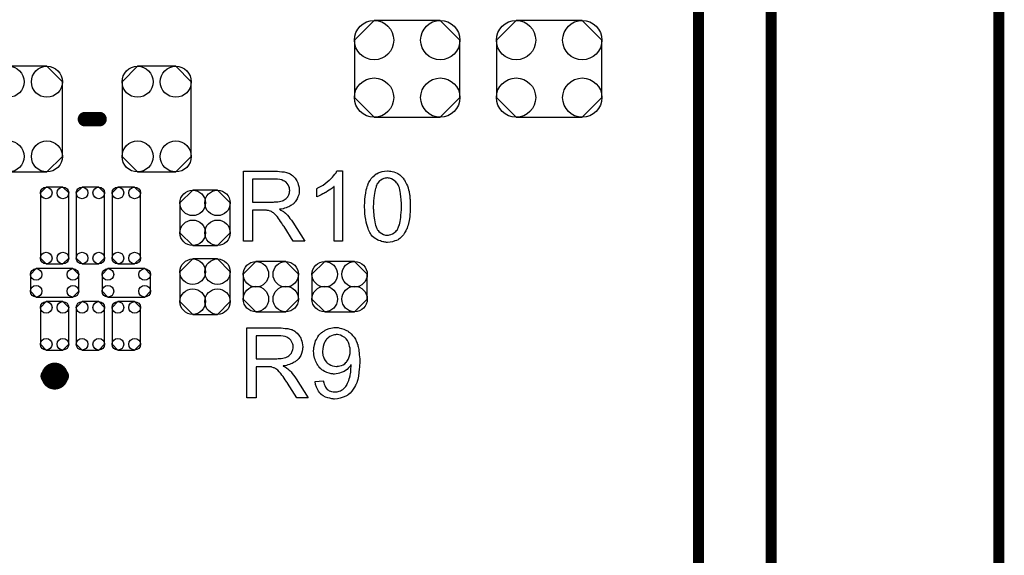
# Model space of a CAD drawing. Extents: x -0.07 to 0.95, y -0.15 to 2.1.
# Tile 14 of 15: x 0.41 to 0.95, y 1.24 to 1.54. Entities that reach past the tile are written whole.
import ezdxf

# ---------------------------------------------------------------- set-up
doc = ezdxf.new("R2010")
doc.units = 0
doc.layers.get('0').update_dxf_attribs({"linetype": 'CONTINUOUS'})
for name, color, linetype in [('gko', 6, 'CONTINUOUS'), ('gto', 2, 'CONTINUOUS'), ('gts', 1, 'CONTINUOUS')]:
    doc.layers.add(name, color=color, linetype=linetype)

# ---------------------------------------------------------------- blocks, each defined once
blk = doc.blocks.new('D93')
at = {"const_width": 0.00395}
blk.add_lwpolyline([(-0.001975, 0, 1), (0.001975, 0, 1)], format="xyb", close=True, dxfattribs=at)
blk = doc.blocks.new('D14')
at = {"const_width": 0.004}
blk.add_lwpolyline([(-0.002, 0, 1), (0.002, 0, 1)], format="xyb", close=True, dxfattribs=at)
blk = doc.blocks.new('D96')
blk.add_lwpolyline([(0.0152, -0.0068), (0.0152, 0.0068), (0.0082, 0.0138), (-0.0082, 0.0138), (-0.0152, 0.0068), (-0.0152, -0.0068), (-0.0082, -0.0138), (0.0082, -0.0138)], close=True)
for centre in [(-0.0082, 0.0068), (0.0082, 0.0068), (-0.0082, -0.0068), (0.0082, -0.0068)]:
    blk.add_circle(centre, 0.007)
blk = doc.blocks.new('D98')
blk.add_lwpolyline([(0.0068, 0.0152), (-0.0068, 0.0152), (-0.0138, 0.0082), (-0.0138, -0.0082), (-0.0068, -0.0152), (0.0068, -0.0152), (0.0138, -0.0082), (0.0138, 0.0082)], close=True)
for centre in [(-0.0068, 0.0082), (0.0068, 0.0082), (-0.0068, -0.0082), (0.0068, -0.0082)]:
    blk.add_circle(centre, 0.007)
blk = doc.blocks.new('D99')
blk.add_lwpolyline([(-0.0078, 0.0101), (-0.0078, -0.0101), (-0.0046, -0.0133), (0.0046, -0.0133), (0.0078, -0.0101), (0.0078, 0.0101), (0.0046, 0.0133), (-0.0046, 0.0133)], close=True)
for centre in [(-0.0046, 0.0101), (0.0046, 0.0101), (-0.0046, -0.0101), (0.0046, -0.0101)]:
    blk.add_circle(centre, 0.0032)
blk = doc.blocks.new('D100')
blk.add_lwpolyline([(0.0133, -0.0046), (0.0133, 0.0046), (0.0101, 0.0078), (-0.0101, 0.0078), (-0.0133, 0.0046), (-0.0133, -0.0046), (-0.0101, -0.0078), (0.0101, -0.0078)], close=True)
for centre in [(-0.0101, 0.0046), (0.0101, 0.0046), (-0.0101, -0.0046), (0.0101, -0.0046)]:
    blk.add_circle(centre, 0.0032)
blk = doc.blocks.new('D101')
blk.add_lwpolyline([(0.0046, 0.0211), (-0.0046, 0.0211), (-0.0078, 0.0179), (-0.0078, -0.0179), (-0.0046, -0.0211), (0.0046, -0.0211), (0.0078, -0.0179), (0.0078, 0.0179)], close=True)
for centre in [(-0.0046, 0.0179), (0.0046, 0.0179), (-0.0046, -0.0179), (0.0046, -0.0179)]:
    blk.add_circle(centre, 0.0032)
blk = doc.blocks.new('D103')
blk.add_lwpolyline([(0.019, -0.0205), (0.019, 0.0205), (0.0105, 0.029), (-0.0105, 0.029), (-0.019, 0.0205), (-0.019, -0.0205), (-0.0105, -0.029), (0.0105, -0.029)], close=True)
for centre in [(-0.0105, 0.0205), (0.0105, 0.0205), (-0.0105, -0.0205), (0.0105, -0.0205)]:
    blk.add_circle(centre, 0.0085)
blk = doc.blocks.new('D105')
blk.add_lwpolyline([(-0.0182, -0.0266), (0.0182, -0.0266), (0.029, -0.0158), (0.029, 0.0158), (0.0182, 0.0266), (-0.0182, 0.0266), (-0.029, 0.0158), (-0.029, -0.0158)], close=True)
for centre in [(-0.0182, 0.0158), (0.0182, 0.0158), (-0.0182, -0.0158), (0.0182, -0.0158)]:
    blk.add_circle(centre, 0.0108)

msp = doc.modelspace()

# ---------------------------------------------------------------- linework, layer by layer
at = {"layer": 'gko', "color": 6, "const_width": 0.006}
for points in [[(0.825, 0.9764), (0.825, 2.1)], [(0.785, 1.06), (0.785, 2.055)], [(0.95, -0.05), (0.95, 2.01)]]:
    msp.add_lwpolyline(points, dxfattribs=at)
at = {"layer": 'gto', "color": 2}
for points, const_width in [([(0.448, 1.484), (0.456, 1.484)], 0.008), ([(0.4275, 1.3429), (0.4275, 1.3429)], 0.007), ([(0.4353, 1.3429), (0.4353, 1.3429)], 0.007), ([(0.4353, 1.3429), (0.4353, 1.3429)], 0.007)]:
    msp.add_lwpolyline(points, dxfattribs=dict(at, const_width=const_width))
for points in [[(0.5533, 1.4554), (0.5538, 1.4554), (0.5549, 1.4553), (0.5561, 1.4551), (0.5575, 1.455), (0.5587, 1.4547), (0.5593, 1.4545), (0.5598, 1.4544), (0.5599, 1.4544), (0.5599, 1.4543), (0.5603, 1.4541), (0.5608, 1.4539), (0.5614, 1.4535), (0.562, 1.453), (0.5627, 1.4524), (0.5634, 1.4516), (0.5641, 1.4507), (0.5641, 1.4506), (0.5641, 1.4506), (0.5644, 1.4502), (0.5646, 1.4497), (0.5649, 1.449), (0.5652, 1.4481), (0.5655, 1.4471), (0.5656, 1.4461), (0.5657, 1.4449), (0.5657, 1.4449), (0.5657, 1.4447), (0.5657, 1.4445), (0.5656, 1.4443), (0.5656, 1.4439), (0.5656, 1.4435), (0.5654, 1.4425), (0.565, 1.4414), (0.5646, 1.4403), (0.5639, 1.4391), (0.5635, 1.4385), (0.563, 1.438), (0.563, 1.4379), (0.5629, 1.4379), (0.5627, 1.4377), (0.5625, 1.4375), (0.5623, 1.4373), (0.5619, 1.4371), (0.5615, 1.4368), (0.561, 1.4365), (0.5605, 1.4362), (0.5599, 1.4359), (0.5592, 1.4356), (0.5585, 1.4353), (0.5576, 1.4351), (0.5568, 1.4348), (0.5559, 1.4346), (0.5549, 1.4345), (0.555, 1.4344), (0.5552, 1.4343), (0.5555, 1.4341), (0.556, 1.4339), (0.557, 1.4333), (0.5575, 1.4329), (0.5579, 1.4325), (0.558, 1.4324), (0.5583, 1.4322), (0.5588, 1.4317), (0.5593, 1.4312), (0.5599, 1.4304), (0.5606, 1.4295), (0.5614, 1.4285), (0.5621, 1.4274), (0.5687, 1.417), (0.5624, 1.417), (0.5574, 1.425), (0.5574, 1.425), (0.5573, 1.4252), (0.5571, 1.4253), (0.557, 1.4255), (0.5566, 1.4262), (0.5561, 1.4269), (0.5555, 1.4278), (0.5549, 1.4287), (0.5543, 1.4295), (0.5537, 1.4303), (0.5536, 1.4303), (0.5535, 1.4305), (0.5532, 1.4309), (0.5528, 1.4313), (0.552, 1.4321), (0.5515, 1.4325), (0.5511, 1.4328), (0.551, 1.4329), (0.5509, 1.4329), (0.5507, 1.433), (0.5504, 1.4332), (0.55, 1.4334), (0.5497, 1.4335), (0.5488, 1.4338), (0.5487, 1.4338), (0.5486, 1.4339), (0.5484, 1.4339), (0.5481, 1.4339), (0.5477, 1.434), (0.5473, 1.434), (0.5467, 1.434), (0.5401, 1.434), (0.5401, 1.417), (0.535, 1.417), (0.535, 1.4554), (0.5528, 1.4554), (0.5533, 1.4554)], [(0.5895, 1.417), (0.5848, 1.417), (0.5848, 1.447), (0.5847, 1.447), (0.5845, 1.4467), (0.5841, 1.4464), (0.5836, 1.446), (0.583, 1.4455), (0.5822, 1.445), (0.5813, 1.4444), (0.5803, 1.4438), (0.5802, 1.4438), (0.5802, 1.4437), (0.5798, 1.4435), (0.5793, 1.4432), (0.5786, 1.4429), (0.5778, 1.4425), (0.577, 1.4421), (0.5762, 1.4417), (0.5753, 1.4414), (0.5753, 1.4459), (0.5754, 1.4459), (0.5755, 1.446), (0.5757, 1.4461), (0.576, 1.4462), (0.5763, 1.4464), (0.5767, 1.4466), (0.5777, 1.4472), (0.5788, 1.4478), (0.5799, 1.4486), (0.5811, 1.4495), (0.5822, 1.4504), (0.5823, 1.4505), (0.5823, 1.4505), (0.5825, 1.4507), (0.5827, 1.4509), (0.5832, 1.4514), (0.5839, 1.4521), (0.5846, 1.4529), (0.5853, 1.4537), (0.5859, 1.4546), (0.5864, 1.4556), (0.5895, 1.4556), (0.5895, 1.417)], [(0.6153, 1.4555), (0.616, 1.4554), (0.6168, 1.4552), (0.6177, 1.455), (0.6186, 1.4547), (0.6195, 1.4543), (0.6196, 1.4543), (0.6196, 1.4542), (0.6199, 1.4541), (0.6204, 1.4538), (0.6209, 1.4534), (0.6215, 1.4529), (0.6222, 1.4522), (0.6228, 1.4515), (0.6234, 1.4507), (0.6235, 1.4506), (0.6237, 1.4503), (0.6239, 1.4498), (0.6243, 1.4491), (0.6246, 1.4482), (0.6251, 1.4473), (0.6255, 1.4462), (0.6258, 1.445), (0.6258, 1.4449), (0.6259, 1.4448), (0.6259, 1.4446), (0.626, 1.4444), (0.626, 1.444), (0.6261, 1.4436), (0.6262, 1.4431), (0.6262, 1.4426), (0.6264, 1.442), (0.6264, 1.4413), (0.6265, 1.4405), (0.6266, 1.4398), (0.6266, 1.4389), (0.6266, 1.438), (0.6267, 1.437), (0.6267, 1.4359), (0.6267, 1.4359), (0.6267, 1.4356), (0.6267, 1.4353), (0.6267, 1.4348), (0.6266, 1.4342), (0.6266, 1.4335), (0.6266, 1.4328), (0.6265, 1.432), (0.6264, 1.4303), (0.6261, 1.4284), (0.6257, 1.4267), (0.6255, 1.4258), (0.6252, 1.425), (0.6252, 1.4249), (0.6252, 1.4248), (0.6251, 1.4246), (0.625, 1.4243), (0.6249, 1.4239), (0.6246, 1.4235), (0.6242, 1.4226), (0.6236, 1.4216), (0.6229, 1.4205), (0.6221, 1.4195), (0.6211, 1.4186), (0.621, 1.4186), (0.621, 1.4184), (0.6208, 1.4183), (0.6206, 1.4182), (0.6203, 1.4181), (0.62, 1.4178), (0.6192, 1.4174), (0.6182, 1.4171), (0.617, 1.4167), (0.6156, 1.4164), (0.6141, 1.4163), (0.6136, 1.4163), (0.6132, 1.4164), (0.6128, 1.4164), (0.6122, 1.4166), (0.6116, 1.4167), (0.6109, 1.4168), (0.6103, 1.4171), (0.6095, 1.4173), (0.6088, 1.4176), (0.6081, 1.418), (0.6074, 1.4184), (0.6066, 1.419), (0.606, 1.4196), (0.6054, 1.4203), (0.6053, 1.4203), (0.6052, 1.4205), (0.605, 1.4208), (0.6048, 1.4212), (0.6045, 1.4217), (0.6042, 1.4224), (0.6038, 1.4232), (0.6035, 1.424), (0.6032, 1.425), (0.6028, 1.4262), (0.6025, 1.4275), (0.6022, 1.4289), (0.6019, 1.4305), (0.6018, 1.4322), (0.6017, 1.434), (0.6016, 1.4359), (0.6016, 1.436), (0.6016, 1.4362), (0.6016, 1.4366), (0.6016, 1.437), (0.6017, 1.4376), (0.6017, 1.4383), (0.6017, 1.439), (0.6018, 1.4399), (0.6019, 1.4416), (0.6022, 1.4434), (0.6025, 1.4452), (0.6028, 1.4461), (0.603, 1.4469), (0.603, 1.447), (0.603, 1.4471), (0.6032, 1.4473), (0.6033, 1.4476), (0.6034, 1.448), (0.6036, 1.4484), (0.604, 1.4493), (0.6046, 1.4503), (0.6053, 1.4514), (0.6062, 1.4524), (0.6072, 1.4533), (0.6072, 1.4533), (0.6073, 1.4534), (0.6074, 1.4535), (0.6076, 1.4536), (0.6079, 1.4539), (0.6083, 1.454), (0.6091, 1.4545), (0.6101, 1.4549), (0.6113, 1.4552), (0.6126, 1.4555), (0.6141, 1.4556), (0.6146, 1.4556), (0.6153, 1.4555)], [(0.5522, 1.4511), (0.5401, 1.4511), (0.5401, 1.4384), (0.5515, 1.4384), (0.5522, 1.4385), (0.553, 1.4385), (0.5539, 1.4386), (0.5548, 1.4387), (0.5556, 1.4389), (0.5564, 1.4391), (0.5565, 1.4391), (0.5568, 1.4393), (0.5571, 1.4394), (0.5575, 1.4396), (0.558, 1.44), (0.5585, 1.4404), (0.559, 1.4409), (0.5594, 1.4414), (0.5595, 1.4415), (0.5596, 1.4417), (0.5598, 1.442), (0.56, 1.4425), (0.5601, 1.443), (0.5603, 1.4435), (0.5604, 1.4442), (0.5605, 1.4449), (0.5605, 1.4449), (0.5605, 1.445), (0.5604, 1.4453), (0.5604, 1.4458), (0.5603, 1.4465), (0.56, 1.4471), (0.5596, 1.4479), (0.5591, 1.4486), (0.5585, 1.4494), (0.5584, 1.4494), (0.5581, 1.4496), (0.5576, 1.4499), (0.5569, 1.4502), (0.5561, 1.4506), (0.555, 1.4509), (0.5537, 1.4511), (0.5522, 1.4511)], [(0.6141, 1.4517), (0.6138, 1.4517), (0.6135, 1.4516), (0.6129, 1.4515), (0.6122, 1.4514), (0.6114, 1.451), (0.6105, 1.4505), (0.61, 1.4502), (0.6096, 1.4499), (0.6092, 1.4494), (0.6088, 1.4489), (0.6088, 1.4489), (0.6087, 1.4487), (0.6086, 1.4485), (0.6084, 1.4482), (0.6083, 1.4478), (0.608, 1.4473), (0.6079, 1.4467), (0.6076, 1.446), (0.6074, 1.4451), (0.6072, 1.4442), (0.607, 1.4431), (0.6068, 1.442), (0.6066, 1.4406), (0.6065, 1.4392), (0.6065, 1.4376), (0.6064, 1.4359), (0.6064, 1.4358), (0.6064, 1.4355), (0.6064, 1.435), (0.6065, 1.4344), (0.6065, 1.4337), (0.6065, 1.4328), (0.6066, 1.4318), (0.6067, 1.4308), (0.607, 1.4287), (0.6072, 1.4276), (0.6074, 1.4266), (0.6076, 1.4257), (0.6079, 1.4248), (0.6083, 1.424), (0.6086, 1.4233), (0.6086, 1.4233), (0.6088, 1.4232), (0.609, 1.4228), (0.6095, 1.4223), (0.6101, 1.4218), (0.611, 1.4212), (0.6119, 1.4207), (0.613, 1.4203), (0.6135, 1.4203), (0.6141, 1.4202), (0.6145, 1.4202), (0.6147, 1.4203), (0.6153, 1.4204), (0.616, 1.4206), (0.6169, 1.421), (0.6178, 1.4216), (0.6183, 1.4219), (0.6187, 1.4223), (0.6191, 1.4228), (0.6196, 1.4233), (0.6196, 1.4234), (0.6197, 1.4235), (0.6198, 1.4237), (0.6199, 1.4239), (0.6201, 1.4243), (0.6203, 1.4248), (0.6205, 1.4254), (0.6207, 1.426), (0.6209, 1.4269), (0.6211, 1.4278), (0.6214, 1.4288), (0.6215, 1.4299), (0.6216, 1.4313), (0.6217, 1.4327), (0.6219, 1.4342), (0.6219, 1.4359), (0.6219, 1.436), (0.6219, 1.436), (0.6219, 1.4363), (0.6219, 1.4368), (0.6218, 1.4375), (0.6218, 1.4382), (0.6217, 1.4391), (0.6217, 1.44), (0.6216, 1.4411), (0.6213, 1.4432), (0.6211, 1.4443), (0.6209, 1.4452), (0.6207, 1.4462), (0.6204, 1.4471), (0.62, 1.4479), (0.6196, 1.4485), (0.6196, 1.4486), (0.6195, 1.4486), (0.6194, 1.4488), (0.6192, 1.449), (0.6187, 1.4495), (0.6181, 1.4501), (0.6173, 1.4507), (0.6164, 1.4512), (0.6159, 1.4514), (0.6153, 1.4516), (0.6147, 1.4516), (0.6141, 1.4517)], [(0.5552, 1.3694), (0.5557, 1.3694), (0.5568, 1.3693), (0.558, 1.3691), (0.5594, 1.369), (0.5606, 1.3687), (0.5612, 1.3685), (0.5617, 1.3684), (0.5618, 1.3684), (0.5618, 1.3683), (0.5622, 1.3681), (0.5627, 1.3679), (0.5633, 1.3675), (0.5639, 1.367), (0.5646, 1.3664), (0.5653, 1.3656), (0.566, 1.3647), (0.566, 1.3646), (0.566, 1.3646), (0.5663, 1.3642), (0.5665, 1.3637), (0.5668, 1.363), (0.5671, 1.3621), (0.5674, 1.3611), (0.5675, 1.3601), (0.5676, 1.3589), (0.5676, 1.3589), (0.5676, 1.3587), (0.5676, 1.3585), (0.5675, 1.3583), (0.5675, 1.3579), (0.5675, 1.3575), (0.5673, 1.3565), (0.5669, 1.3554), (0.5665, 1.3543), (0.5658, 1.3531), (0.5654, 1.3525), (0.5649, 1.352), (0.5649, 1.3519), (0.5648, 1.3519), (0.5646, 1.3517), (0.5644, 1.3515), (0.5641, 1.3513), (0.5638, 1.3511), (0.5634, 1.3508), (0.5629, 1.3505), (0.5624, 1.3502), (0.5618, 1.3499), (0.5611, 1.3496), (0.5604, 1.3493), (0.5595, 1.3491), (0.5587, 1.3488), (0.5578, 1.3486), (0.5568, 1.3485), (0.5569, 1.3484), (0.5571, 1.3483), (0.5574, 1.3481), (0.5579, 1.3479), (0.5589, 1.3473), (0.5594, 1.3469), (0.5598, 1.3465), (0.5599, 1.3464), (0.5602, 1.3462), (0.5607, 1.3457), (0.5612, 1.3452), (0.5618, 1.3444), (0.5625, 1.3435), (0.5633, 1.3425), (0.564, 1.3414), (0.5706, 1.331), (0.5643, 1.331), (0.5593, 1.339), (0.5593, 1.339), (0.5592, 1.3392), (0.559, 1.3393), (0.5589, 1.3395), (0.5585, 1.3402), (0.558, 1.3409), (0.5574, 1.3418), (0.5568, 1.3427), (0.5562, 1.3435), (0.5556, 1.3443), (0.5555, 1.3443), (0.5554, 1.3445), (0.5551, 1.3449), (0.5547, 1.3453), (0.5539, 1.3461), (0.5534, 1.3465), (0.553, 1.3468), (0.5529, 1.3469), (0.5528, 1.3469), (0.5526, 1.347), (0.5523, 1.3472), (0.5519, 1.3474), (0.5515, 1.3475), (0.5507, 1.3478), (0.5506, 1.3478), (0.5505, 1.3479), (0.5503, 1.3479), (0.55, 1.3479), (0.5496, 1.348), (0.5492, 1.348), (0.5486, 1.348), (0.542, 1.348), (0.542, 1.331), (0.5369, 1.331), (0.5369, 1.3694), (0.5547, 1.3694), (0.5552, 1.3694)], [(0.5863, 1.3695), (0.5866, 1.3695), (0.587, 1.3695), (0.588, 1.3693), (0.589, 1.3691), (0.5902, 1.3687), (0.5913, 1.3682), (0.5925, 1.3675), (0.5926, 1.3675), (0.5926, 1.3674), (0.5928, 1.3673), (0.593, 1.3671), (0.5936, 1.3667), (0.5943, 1.3661), (0.595, 1.3652), (0.5958, 1.3642), (0.5966, 1.3631), (0.5972, 1.3617), (0.5972, 1.3617), (0.5973, 1.3616), (0.5974, 1.3614), (0.5975, 1.3611), (0.5976, 1.3607), (0.5978, 1.3602), (0.5979, 1.3596), (0.5981, 1.359), (0.5982, 1.3583), (0.5984, 1.3575), (0.5985, 1.3566), (0.5986, 1.3556), (0.5987, 1.3546), (0.5988, 1.3535), (0.5989, 1.3523), (0.5989, 1.351), (0.5989, 1.3509), (0.5989, 1.3506), (0.5989, 1.3503), (0.5989, 1.3498), (0.5988, 1.3491), (0.5988, 1.3484), (0.5988, 1.3476), (0.5987, 1.3468), (0.5985, 1.3449), (0.5982, 1.3429), (0.5978, 1.341), (0.5976, 1.34), (0.5973, 1.3392), (0.5973, 1.3392), (0.5972, 1.339), (0.5971, 1.3388), (0.597, 1.3385), (0.5968, 1.3382), (0.5966, 1.3377), (0.5961, 1.3368), (0.5954, 1.3357), (0.5946, 1.3346), (0.5936, 1.3336), (0.5925, 1.3326), (0.5925, 1.3326), (0.5923, 1.3325), (0.5922, 1.3324), (0.592, 1.3323), (0.5916, 1.3321), (0.5913, 1.3319), (0.5908, 1.3317), (0.5904, 1.3315), (0.5893, 1.3311), (0.5881, 1.3307), (0.5867, 1.3304), (0.5851, 1.3303), (0.5847, 1.3303), (0.5844, 1.3304), (0.584, 1.3304), (0.5836, 1.3304), (0.5825, 1.3307), (0.5814, 1.3309), (0.5801, 1.3314), (0.5789, 1.332), (0.5783, 1.3324), (0.5777, 1.3328), (0.5777, 1.3329), (0.5776, 1.3329), (0.5775, 1.3331), (0.5773, 1.3333), (0.5771, 1.3336), (0.5768, 1.3339), (0.5762, 1.3347), (0.5757, 1.3357), (0.5751, 1.3369), (0.5747, 1.3383), (0.5744, 1.3399), (0.5789, 1.3403), (0.5789, 1.3402), (0.579, 1.3401), (0.579, 1.34), (0.579, 1.3398), (0.5792, 1.3392), (0.5794, 1.3385), (0.5797, 1.3377), (0.5801, 1.3369), (0.5805, 1.3362), (0.5811, 1.3356), (0.5811, 1.3356), (0.5814, 1.3354), (0.5817, 1.3352), (0.5822, 1.3349), (0.5828, 1.3347), (0.5835, 1.3344), (0.5843, 1.3343), (0.5852, 1.3342), (0.5856, 1.3342), (0.586, 1.3343), (0.5865, 1.3343), (0.5871, 1.3344), (0.5877, 1.3346), (0.5884, 1.3348), (0.589, 1.3352), (0.5891, 1.3352), (0.5893, 1.3353), (0.5896, 1.3356), (0.59, 1.3359), (0.5904, 1.3363), (0.5908, 1.3367), (0.5913, 1.3372), (0.5917, 1.3378), (0.5918, 1.3379), (0.5919, 1.3382), (0.5921, 1.3385), (0.5923, 1.339), (0.5926, 1.3397), (0.5929, 1.3405), (0.5932, 1.3414), (0.5935, 1.3424), (0.5935, 1.3424), (0.5935, 1.3425), (0.5935, 1.3427), (0.5936, 1.3429), (0.5937, 1.3434), (0.5938, 1.3442), (0.594, 1.345), (0.5941, 1.346), (0.5941, 1.347), (0.5942, 1.3481), (0.5942, 1.3482), (0.5942, 1.3484), (0.5942, 1.3486), (0.5942, 1.3491), (0.5941, 1.349), (0.5939, 1.3487), (0.5936, 1.3483), (0.5932, 1.3478), (0.5926, 1.3472), (0.592, 1.3466), (0.5912, 1.346), (0.5903, 1.3454), (0.5902, 1.3454), (0.5898, 1.3452), (0.5893, 1.345), (0.5887, 1.3448), (0.5879, 1.3445), (0.587, 1.3443), (0.586, 1.3441), (0.585, 1.344), (0.5845, 1.344), (0.5842, 1.3441), (0.5837, 1.3442), (0.5833, 1.3442), (0.5827, 1.3443), (0.5822, 1.3445), (0.5809, 1.3449), (0.5802, 1.3452), (0.5796, 1.3455), (0.5789, 1.3459), (0.5782, 1.3464), (0.5775, 1.3469), (0.5769, 1.3475), (0.5769, 1.3475), (0.5767, 1.3477), (0.5766, 1.3478), (0.5764, 1.3481), (0.5761, 1.3485), (0.5759, 1.3489), (0.5756, 1.3494), (0.5753, 1.3499), (0.575, 1.3505), (0.5747, 1.3512), (0.5744, 1.352), (0.5741, 1.3528), (0.5739, 1.3536), (0.5738, 1.3546), (0.5737, 1.3555), (0.5736, 1.3566), (0.5736, 1.3566), (0.5736, 1.3569), (0.5736, 1.3571), (0.5737, 1.3575), (0.5738, 1.358), (0.5738, 1.3586), (0.5739, 1.3592), (0.5741, 1.36), (0.5745, 1.3614), (0.5747, 1.3622), (0.5751, 1.363), (0.5755, 1.3638), (0.576, 1.3645), (0.5765, 1.3653), (0.5771, 1.366), (0.5771, 1.366), (0.5772, 1.3661), (0.5774, 1.3663), (0.5777, 1.3665), (0.578, 1.3668), (0.5785, 1.3671), (0.5789, 1.3674), (0.5795, 1.3678), (0.58, 1.3681), (0.5807, 1.3684), (0.5822, 1.369), (0.583, 1.3692), (0.5839, 1.3694), (0.5847, 1.3695), (0.5857, 1.3696), (0.5861, 1.3696), (0.5863, 1.3695)], [(0.5541, 1.3651), (0.542, 1.3651), (0.542, 1.3524), (0.5534, 1.3524), (0.5541, 1.3525), (0.5549, 1.3525), (0.5558, 1.3526), (0.5567, 1.3527), (0.5575, 1.3529), (0.5583, 1.3531), (0.5584, 1.3531), (0.5587, 1.3533), (0.559, 1.3534), (0.5594, 1.3536), (0.5599, 1.354), (0.5604, 1.3544), (0.5609, 1.3549), (0.5613, 1.3554), (0.5614, 1.3555), (0.5615, 1.3557), (0.5617, 1.356), (0.5619, 1.3565), (0.562, 1.357), (0.5622, 1.3575), (0.5623, 1.3582), (0.5624, 1.3589), (0.5624, 1.3589), (0.5624, 1.359), (0.5623, 1.3593), (0.5623, 1.3598), (0.5622, 1.3605), (0.5619, 1.3611), (0.5615, 1.3619), (0.561, 1.3626), (0.5604, 1.3634), (0.5603, 1.3634), (0.56, 1.3636), (0.5595, 1.3639), (0.5588, 1.3642), (0.558, 1.3646), (0.5569, 1.3649), (0.5556, 1.3651), (0.5541, 1.3651)], [(0.5868, 1.3657), (0.586, 1.3657), (0.5857, 1.3656), (0.5851, 1.3656), (0.5844, 1.3654), (0.5835, 1.3651), (0.5826, 1.3646), (0.5816, 1.364), (0.5812, 1.3635), (0.5807, 1.3631), (0.5807, 1.363), (0.5806, 1.363), (0.5805, 1.3628), (0.5804, 1.3626), (0.58, 1.3621), (0.5796, 1.3613), (0.5792, 1.3604), (0.5788, 1.3592), (0.5786, 1.3579), (0.5785, 1.3564), (0.5785, 1.3564), (0.5785, 1.3563), (0.5785, 1.3561), (0.5785, 1.3558), (0.5785, 1.3555), (0.5786, 1.3551), (0.5787, 1.3543), (0.579, 1.3534), (0.5794, 1.3524), (0.5799, 1.3514), (0.5806, 1.3505), (0.5807, 1.3504), (0.581, 1.3501), (0.5815, 1.3498), (0.5821, 1.3494), (0.583, 1.3489), (0.5839, 1.3485), (0.585, 1.3483), (0.5861, 1.3482), (0.5865, 1.3482), (0.5867, 1.3483), (0.5873, 1.3483), (0.588, 1.3485), (0.5889, 1.3488), (0.5898, 1.3491), (0.5907, 1.3497), (0.5915, 1.3505), (0.5916, 1.3506), (0.5918, 1.3509), (0.5922, 1.3514), (0.5926, 1.3521), (0.593, 1.353), (0.5933, 1.3541), (0.5936, 1.3554), (0.5937, 1.3568), (0.5937, 1.3569), (0.5937, 1.357), (0.5937, 1.3572), (0.5936, 1.3575), (0.5936, 1.3579), (0.5936, 1.3583), (0.5934, 1.3591), (0.5932, 1.3602), (0.5928, 1.3613), (0.5922, 1.3624), (0.5915, 1.3633), (0.5915, 1.3634), (0.5914, 1.3634), (0.5911, 1.3637), (0.5907, 1.3641), (0.5901, 1.3645), (0.5893, 1.3649), (0.5884, 1.3653), (0.5874, 1.3656), (0.5868, 1.3657)]]:
    msp.add_lwpolyline(points, dxfattribs=at)
at = {"layer": 'gto', "color": 2, "const_width": 0.007}
for points in [[(0.4353, 1.3429, 1), (0.4275, 1.3429)], [(0.4275, 1.3429, 1), (0.4353, 1.3429)]]:
    msp.add_lwpolyline(points, format="xyb", dxfattribs=at)

# ---------------------------------------------------------------- block references
at = {"layer": 'gto'}
for name, p in [('D14', (0.448, 1.484)), ('D14', (0.456, 1.484)), ('D93', (0.4275, 1.3429)), ('D93', (0.4275, 1.3429)), ('D93', (0.4353, 1.3429)), ('D93', (0.4353, 1.3429)), ('D93', (0.4353, 1.3429)), ('D93', (0.4353, 1.3429))]:
    msp.add_blockref(name, p, dxfattribs=at)
at = {"layer": 'gts'}
for name, p in [('D105', (0.625, 1.5116)), ('D105', (0.703, 1.5116)), ('D103', (0.4166, 1.484)), ('D103', (0.4874, 1.484)), ('D101', (0.4313, 1.4256)), ('D101', (0.451, 1.4256)), ('D101', (0.4707, 1.4256)), ('D98', (0.514, 1.4298)), ('D98', (0.514, 1.392)), ('D100', (0.4313, 1.3941)), ('D100', (0.4707, 1.3941)), ('D96', (0.5501, 1.392)), ('D96', (0.5879, 1.392)), ('D99', (0.4313, 1.3705)), ('D99', (0.451, 1.3705)), ('D99', (0.4707, 1.3705))]:
    msp.add_blockref(name, p, dxfattribs=at)

doc.saveas('drawing.dxf')
